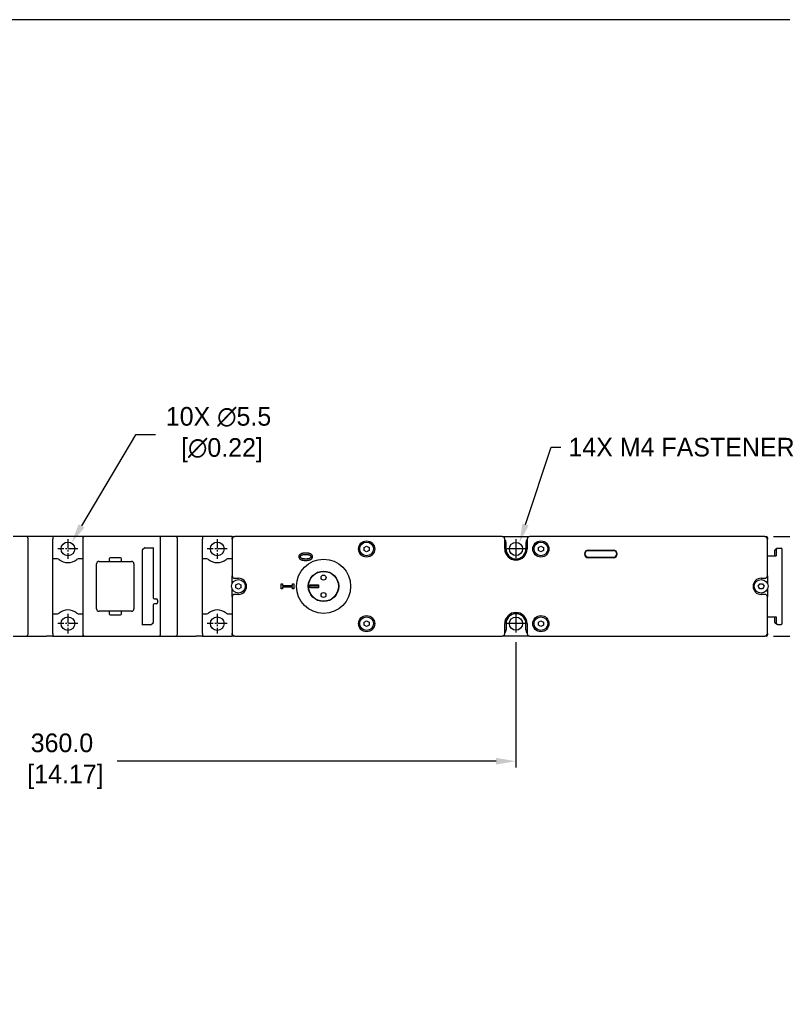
# Model space of a CAD drawing. Header units: inches. Extents: x 99 to 1311, y 112 to 1013.
# Tile 3 of 5: x 600 to 906, y 618 to 1013. Entities that reach past the tile are written whole.
import ezdxf
from ezdxf import colors
from ezdxf.entities.mleader import LeaderData, LeaderLine
from ezdxf.math import Vec2, Vec3

# ---------------------------------------------------------------- set-up
doc = ezdxf.new("R2010")
doc.units = ezdxf.units.IN
doc.header["$LTSCALE"] = 10
doc.header["$MEASUREMENT"] = 0
doc.linetypes.add('CENTER2', pattern=[1.125, 0.75, -0.125, 0.125, -0.125])
doc.layers.add('CENTERLINE', color=40, linetype='CENTER2')
doc.layers.add('DIMENSIONS', color=140, linetype='Continuous')
doc.dimstyles.get("Standard").update_dxf_attribs({"dimtxt": 7.5, "dimasz": 8, "dimexe": 2.5, "dimexo": 3.5, "dimgap": 1, "dimtad": 0, "dimtih": 1, "dimtoh": 1, "dimdec": 1, "dimzin": 0, "dimdsep": 46, "dimtxsty": 'Standard', "dimcen": 0, "dimadec": 0, "dimazin": 0, "dimtfac": 1, "dimtdec": 1, "dimtofl": 0, "dimtmove": 0, "dimatfit": 3, "dimfxl": 0, "dimtolj": 1, "dimtzin": 0, "dimarcsym": 0})

# ---------------------------------------------------------------- blocks, each defined once
blk = doc.blocks.new('*D12')
at = {"layer": 'DEFPOINTS', "color": 0}
for p in [(899.11, 805.8), (899.11, 765.8), (941.39, 765.8)]:
    blk.add_point(p, dxfattribs=at)
at = {"layer": 'DIMENSIONS', "color": 0, "lineweight": -2}
for p, q in [((902.61, 805.8), (943.89, 805.8)), ((941.39, 797.8), (941.39, 795.3)), ((941.39, 773.8), (941.39, 776.3)), ((902.61, 765.8), (943.89, 765.8))]:
    blk.add_line(p, q, dxfattribs=at)
at = {"layer": 'DIMENSIONS', "color": 0}
for points in [[(940.05, 797.8), (942.72, 797.8), (941.39, 805.8)], [(940.05, 773.8), (942.72, 773.8), (941.39, 765.8)]]:
    blk.add_solid(points, dxfattribs=at)
at = {"layer": 'DIMENSIONS', "color": 0, "char_height": 7.5, "attachment_point": 5}
for s, insert in [('\\A1;40.0', (941.39, 790.55)), ('\\A1;[1.57]', (941.39, 781.05))]:
    blk.add_mtext(s, dxfattribs=dict(at, insert=insert))
blk = doc.blocks.new('*D13')
at = {"layer": 'DEFPOINTS', "color": 0}
for p in [(439.11, 766.8), (799.11, 766.9), (439.11, 715.55)]:
    blk.add_point(p, dxfattribs=at)
at = {"layer": 'DIMENSIONS', "color": 0, "lineweight": -2}
for p, q in [((439.11, 763.3), (439.11, 713.05)), ((799.11, 763.4), (799.11, 713.05)), ((447.11, 715.55), (594.46, 715.55)), ((791.11, 715.55), (638.96, 715.55))]:
    blk.add_line(p, q, dxfattribs=at)
at = {"layer": 'DIMENSIONS', "color": 0}
for points in [[(447.11, 716.88), (447.11, 714.21), (439.11, 715.55)], [(791.11, 716.88), (791.11, 714.21), (799.11, 715.55)]]:
    blk.add_solid(points, dxfattribs=at)
at = {"layer": 'DIMENSIONS', "color": 0, "insert": (616.71, 715.55), "char_height": 7.5, "attachment_point": 5}
blk.add_mtext('\\A1;360.0\\P [14.17]', dxfattribs=at)
blk = doc.blocks.new('*D17')
at = {"layer": 'DEFPOINTS', "color": 0}
for p in [(620.51, 803.16), (617.71, 798.43)]:
    blk.add_point(p, dxfattribs=at)
at = {"layer": 'DIMENSIONS', "color": 0, "lineweight": -2}
for p, q in [((646.24, 846.69), (624.58, 810.05)), ((654.24, 846.69), (646.24, 846.69))]:
    blk.add_line(p, q, dxfattribs=at)
at = {"layer": 'DIMENSIONS', "color": 0}
blk.add_solid([(623.43, 810.73), (625.73, 809.37), (620.51, 803.16)], dxfattribs=at)
at = {"layer": 'DIMENSIONS', "color": 0, "insert": (679.61, 846.69), "char_height": 7.5, "attachment_point": 5}
blk.add_mtext('\\A1;10X ∅5.5\\P [∅0.22]', dxfattribs=at)

msp = doc.modelspace()

# ---------------------------------------------------------------- linework, layer by layer
for p, q in [((602.36, 805.8), (597.11, 805.8)), ((603.11, 766.55), (603.11, 805.05)), ((613.11, 805.8), (610.51, 805.8)), ((613.11, 805.8), (613.11, 804.8)), ((625.11, 805.8), (613.11, 805.8)), ((613.11, 766.8), (613.11, 804.8)), ((625.11, 805.8), (625.11, 805.05)), ((625.11, 805.05), (625.11, 766.55)), ((629.26, 805.8), (625.86, 805.8)), ((655.61, 805.8), (629.26, 805.8)), ((657.11, 805.8), (655.61, 805.8)), ((656.36, 766.55), (656.36, 805.05)), ((662.36, 805.8), (657.11, 805.8)), ((663.11, 766.55), (663.11, 805.05)), ((673.11, 805.8), (670.51, 805.8)), ((673.11, 805.8), (673.11, 804.8)), ((685.11, 805.8), (673.11, 805.8)), ((673.11, 766.8), (673.11, 804.8)), ((685.11, 805.8), (685.11, 805.3)), ((685.11, 804.8), (685.11, 805.3)), ((685.11, 804.8), (685.11, 790.05)), ((685.61, 805.8), (686.11, 805.8)), ((793.61, 805.8), (686.11, 805.8)), ((793.61, 805.8), (804.61, 805.8)), ((794.61, 800.8), (794.61, 804.8)), ((795.11, 800.8), (795.11, 803.3)), ((803.11, 803.3), (803.11, 800.8)), ((803.61, 804.8), (803.61, 800.8)), ((899.11, 805.8), (804.61, 805.8)), ((899.11, 805.8), (899.61, 805.8)), ((900.11, 805.3), (900.11, 804.8)), ((900.11, 790.05), (900.11, 804.8)), ((649.06, 770.16), (649.06, 800.4)), ((650.07, 801.22), (653.36, 801.22)), ((653.36, 801.43), (653.36, 781.3)), ((738.11, 801.37), (739.11, 801.95)), ((738.11, 800.22), (738.11, 801.37)), ((739.11, 799.64), (738.11, 800.22)), ((739.11, 801.95), (740.11, 801.37)), ((740.11, 800.22), (739.11, 799.64)), ((740.11, 801.37), (740.11, 800.22)), ((808.11, 801.37), (809.11, 801.95)), ((808.11, 800.22), (808.11, 801.37)), ((809.11, 799.64), (808.11, 800.22)), ((809.11, 801.95), (810.11, 801.37)), ((810.11, 800.22), (809.11, 799.64)), ((810.11, 801.37), (810.11, 800.22)), ((828.11, 800.3), (838.27, 800.3)), ((838.27, 800.1), (828.11, 800.1)), ((903.11, 798.08), (903.11, 800.3)), ((903.11, 800.3), (903.11, 800.3)), ((903.38, 800.75), (903.94, 801.02)), ((903.67, 800.58), (903.67, 798.08)), ((904.17, 801.08), (905.61, 801.08)), ((906.11, 771.01), (906.11, 800.58)), ((614.96, 796.8), (613.11, 796.8)), ((625.11, 796.8), (623.26, 796.8)), ((631.63, 795.8), (635.18, 795.8)), ((635.63, 796.85), (635.63, 796.25)), ((640.18, 797.3), (636.08, 797.3)), ((636.08, 795.8), (640.18, 795.8)), ((640.63, 796.25), (640.63, 796.85)), ((641.08, 795.8), (644.63, 795.8)), ((674.96, 796.8), (673.11, 796.8)), ((685.11, 796.8), (683.26, 796.8)), ((828.11, 797.5), (838.27, 797.5)), ((838.27, 797.3), (828.11, 797.3)), ((900.11, 798.08), (903.67, 798.08)), ((630.63, 776.8), (630.63, 794.8)), ((645.63, 794.8), (645.63, 776.8)), ((685.11, 786.94), (685.11, 790.05)), ((686.11, 789.05), (687.61, 789.05)), ((897.61, 789.05), (899.11, 789.05)), ((900.11, 790.05), (900.11, 786.94)), ((685.11, 781.55), (685.11, 784.65)), ((686.61, 786.37), (687.61, 786.95)), ((686.61, 785.22), (686.61, 786.37)), ((687.61, 784.64), (686.61, 785.22)), ((687.61, 786.95), (688.61, 786.37)), ((688.61, 785.22), (687.61, 784.64)), ((688.61, 786.37), (688.61, 785.22)), ((704.81, 786.76), (705.32, 786.76)), ((704.81, 784.83), (704.81, 786.76)), ((705.32, 784.83), (704.81, 784.83)), ((705.32, 786.76), (705.32, 786.13)), ((705.32, 786.13), (709.3, 786.13)), ((705.32, 785.46), (705.32, 784.83)), ((709.3, 785.46), (705.32, 785.46)), ((709.3, 786.76), (709.81, 786.76)), ((709.3, 786.13), (709.3, 786.76)), ((709.3, 784.83), (709.3, 785.46)), ((709.81, 784.83), (709.3, 784.83)), ((709.81, 786.76), (709.81, 784.83)), ((719.81, 785.8), (715.89, 785.8)), ((716.84, 786.4), (719.81, 786.4)), ((719.81, 785.2), (716.84, 785.2)), ((719.81, 786.4), (719.81, 785.2)), ((896.45, 785.8), (897.03, 786.8)), ((897.03, 784.8), (896.45, 785.8)), ((897.03, 786.8), (898.19, 786.8)), ((898.19, 784.8), (897.03, 784.8)), ((898.19, 786.8), (898.76, 785.8)), ((898.76, 785.8), (898.19, 784.8)), ((900.11, 784.65), (900.11, 781.55)), ((653.86, 780.8), (654.61, 780.8)), ((655.11, 780.3), (655.11, 779.28)), ((685.11, 781.55), (685.11, 766.8)), ((687.61, 782.55), (686.11, 782.55)), ((899.11, 782.55), (897.61, 782.55)), ((900.11, 766.8), (900.11, 781.55)), ((635.18, 775.8), (631.63, 775.8)), ((635.63, 775.35), (635.63, 774.75)), ((640.18, 775.8), (636.08, 775.8)), ((640.63, 774.75), (640.63, 775.35)), ((644.63, 775.8), (641.08, 775.8)), ((653.36, 778.3), (653.36, 771.2)), ((654.61, 778.8), (653.86, 778.8)), ((613.11, 774.8), (614.96, 774.8)), ((623.26, 774.8), (625.11, 774.8)), ((636.08, 774.3), (640.18, 774.3)), ((673.11, 774.8), (674.96, 774.8)), ((683.26, 774.8), (685.11, 774.8)), ((738.11, 771.37), (739.11, 771.95)), ((738.11, 770.22), (738.11, 771.37)), ((739.11, 771.95), (740.11, 771.37)), ((740.11, 771.37), (740.11, 770.22)), ((808.11, 771.37), (809.11, 771.95)), ((808.11, 770.22), (808.11, 771.37)), ((809.11, 771.95), (810.11, 771.37)), ((810.11, 771.37), (810.11, 770.22)), ((900.11, 773.52), (903.67, 773.52)), ((903.11, 771.29), (903.11, 773.52)), ((903.11, 771.29), (903.11, 771.29)), ((903.67, 773.52), (903.67, 771.02)), ((652.35, 770.37), (649.06, 770.37)), ((739.11, 769.64), (738.11, 770.22)), ((740.11, 770.22), (739.11, 769.64)), ((794.61, 766.8), (794.61, 770.8)), ((795.11, 770.8), (795.11, 768.3)), ((803.11, 768.3), (803.11, 770.8)), ((803.61, 770.8), (803.61, 766.8)), ((809.11, 769.64), (808.11, 770.22)), ((810.11, 770.22), (809.11, 769.64)), ((903.94, 770.57), (903.38, 770.85)), ((904.17, 770.51), (905.61, 770.51)), ((597.11, 765.8), (602.36, 765.8)), ((613.11, 765.8), (610.51, 765.8)), ((613.11, 766.8), (613.11, 765.8)), ((613.11, 765.8), (625.11, 765.8)), ((625.11, 766.55), (625.11, 765.8)), ((625.86, 765.8), (629.26, 765.8)), ((629.26, 765.8), (655.61, 765.8)), ((655.61, 765.8), (657.11, 765.8)), ((657.11, 765.8), (662.36, 765.8)), ((673.11, 765.8), (670.51, 765.8)), ((673.11, 766.8), (673.11, 765.8)), ((673.11, 765.8), (685.11, 765.8)), ((685.11, 766.3), (685.11, 766.8)), ((685.11, 766.3), (685.11, 765.8)), ((686.11, 765.8), (685.61, 765.8)), ((686.11, 765.8), (793.61, 765.8)), ((804.61, 765.8), (793.61, 765.8)), ((804.61, 765.8), (899.11, 765.8)), ((899.61, 765.8), (899.11, 765.8)), ((900.11, 766.8), (900.11, 766.3))]:
    msp.add_line(p, q)
for centre, radius in [((619.11, 800.8), 2.75), ((679.11, 800.8), 2.75), ((739.11, 800.8), 3.25), ((739.11, 800.8), 2.75), ((799.11, 800.8), 2.65), ((809.11, 800.8), 3.25), ((809.11, 800.8), 2.75), ((721.81, 785.8), 10.89), ((721.81, 785.8), 6.12), ((721.81, 785.8), 6), ((687.61, 785.8), 2.75), ((721.81, 789.3), 1), ((897.61, 785.8), 2.75), ((721.81, 782.3), 1), ((619.11, 770.8), 2.75), ((679.11, 770.8), 2.75), ((739.11, 770.8), 3.25), ((739.11, 770.8), 2.75), ((799.11, 770.8), 2.65), ((809.11, 770.8), 3.25), ((809.11, 770.8), 2.75)]:
    msp.add_circle(centre, radius)
for centre, radius, start, end in [((602.36, 805.05), 0.75, 0, 90), ((625.86, 805.05), 0.75, 90, 180), ((655.61, 805.05), 0.75, 0, 90), ((662.36, 805.05), 0.75, 0, 90), ((686.11, 804.8), 1, 90, 180), ((685.61, 805.3), 0.5, 90, 180), ((793.61, 804.8), 1, 0, 90), ((793.11, 803.3), 2, 0, 41.4096), ((805.11, 803.3), 2, 138.5904, 180), ((804.61, 804.8), 1, 90, 180), ((899.11, 804.8), 1, 0, 90), ((899.61, 805.3), 0.5, 0, 90), ((649.56, 800.4), 0.5, 133.6234, 180), ((799.11, 800.8), 4.5, 180, 0), ((799.11, 800.8), 4, 180, 0), ((828.11, 798.8), 1.5, 90, 270), ((828.11, 798.8), 1.3, 90, 270), ((838.27, 798.8), 1.5, 270, 90), ((838.27, 798.8), 1.3, 270, 90), ((614.96, 795.8), 1, 50.2849, 90), ((619.11, 800.8), 5.5, 230.2849, 309.7151), ((623.26, 795.8), 1, 90, 129.7151), ((631.63, 794.8), 1, 90, 180), ((636.08, 796.85), 0.45, 90, 180), ((636.08, 796.25), 0.45, 180, 270), ((640.18, 796.85), 0.45, 0, 90), ((640.18, 796.25), 0.45, 270, 0), ((644.63, 794.8), 1, 0, 90), ((674.96, 795.8), 1, 50.2849, 90), ((679.11, 800.8), 5.5, 230.2849, 309.7151), ((683.26, 795.8), 1, 90, 129.7151), ((686.11, 790.05), 1, 180, 270), ((687.61, 785.8), 3.25, 270, 90), ((897.61, 785.8), 3.25, 90, 270), ((899.11, 790.05), 1, 270, 0), ((653.86, 781.3), 0.5, 180, 270), ((654.61, 779.3), 0.5, 270, 0), ((654.61, 780.3), 0.5, 0, 78.8502), ((686.11, 781.55), 1, 90, 180), ((899.11, 781.55), 1, 0, 90), ((619.11, 770.8), 5.5, 50.2849, 129.7151), ((631.63, 776.8), 1, 180, 270), ((636.08, 775.35), 0.45, 90, 180), ((640.18, 775.35), 0.45, 0, 90), ((644.63, 776.8), 1, 270, 0), ((653.86, 778.3), 0.5, 90, 180), ((679.11, 770.8), 5.5, 50.2849, 129.7151), ((799.11, 770.8), 4.5, 0, 180), ((614.96, 775.8), 1, 270, 309.7151), ((623.26, 775.8), 1, 230.2849, 270), ((636.08, 774.75), 0.45, 180, 270), ((640.18, 774.75), 0.45, 270, 0), ((652.86, 771.2), 0.5, 313.6234, 0), ((674.96, 775.8), 1, 270, 309.7151), ((683.26, 775.8), 1, 230.2849, 270), ((799.11, 770.8), 4, 0, 180), ((793.11, 768.3), 2, 318.5904, 0), ((805.11, 768.3), 2, 180, 221.4096), ((602.36, 766.55), 0.75, 270, 0), ((625.86, 766.55), 0.75, 180, 270), ((655.61, 766.55), 0.75, 270, 0), ((662.36, 766.55), 0.75, 270, 0), ((686.11, 766.8), 1, 180, 270), ((685.61, 766.3), 0.5, 180, 270), ((793.61, 766.8), 1, 270, 0), ((804.61, 766.8), 1, 180, 270), ((899.11, 766.8), 1, 270, 0), ((899.61, 766.3), 0.5, 270, 0)]:
    msp.add_arc(centre, radius, start, end)
for centre, major_axis, ratio, start_param, end_param in [((650.21, 800.64), (-0.456, 0.456), 0.774597, 5.624127, 6.249991), ((903.61, 800.3), (0.425, -0.263), 0.999659, 2.58811, 3.695076), ((904.17, 800.58), (-0.448, -0.224), 0.999239, 4.248559, 5.819964), ((905.61, 800.58), (0, 0.5), 0.999848, 4.712389, 6.283185), ((903.61, 771.29), (0.425, 0.263), 0.999659, 2.58811, 3.695076), ((652.2, 770.95), (0.456, -0.456), 0.774597, 5.624127, 6.249991), ((904.17, 771.01), (-0.448, 0.224), 0.999239, 0.463221, 2.034627), ((905.61, 771.01), (0, -0.5), 0.999848, 0, 1.570796)]:
    msp.add_ellipse(centre, major_axis=major_axis, ratio=ratio, start_param=start_param, end_param=end_param)
for points, knots in [([(610.51, 805.8), (609.61, 805.8), (608.71, 805.8), (606.8, 805.8), (605.78, 805.8), (604.25, 805.8), (603.75, 805.8), (602.94, 805.8), (602.65, 805.8), (602.36, 805.8)], [-4.24, -4.24, -4.24, -4.24, -3.9704375, -3.9704375, -3.6654062, -3.6654062, -3.5128906, -3.5128906, -3.425, -3.425, -3.425, -3.425]), ([(670.51, 805.8), (669.61, 805.8), (668.71, 805.8), (666.8, 805.8), (665.78, 805.8), (664.25, 805.8), (663.75, 805.8), (662.94, 805.8), (662.65, 805.8), (662.36, 805.8)], [-4.24, -4.24, -4.24, -4.24, -3.9704375, -3.9704375, -3.6654062, -3.6654062, -3.5128906, -3.5128906, -3.425, -3.425, -3.425, -3.425]), ([(649.21, 800.76), (649.22, 800.77), (649.23, 800.78), (649.26, 800.8), (649.28, 800.81), (649.32, 800.83), (649.33, 800.84), (649.34, 800.85)], [-0.10228572, -0.10228572, -0.10228572, -0.10228572, -0.08950001, -0.08950001, -0.06904286, -0.06904286, -0.0566403, -0.0566403, -0.0566403, -0.0566403]), ([(649.34, 800.85), (649.43, 800.89), (649.52, 800.94), (649.66, 801.02), (649.72, 801.07), (649.77, 801.11)], [-0.04141777, -0.04141777, -0.04141777, -0.04141777, -0.01941533, -0.01941533, 0, 0, 0, 0]), ([(635.18, 795.8), (635.24, 795.8), (635.29, 795.8), (635.41, 795.8), (635.46, 795.8), (635.58, 795.8), (635.63, 795.8), (635.73, 795.8), (635.78, 795.8), (635.87, 795.8), (635.91, 795.8), (635.98, 795.8), (636, 795.8), (636.05, 795.8), (636.06, 795.8), (636.08, 795.8), (636.08, 795.8), (636.08, 795.8)], [-1, -1, -1, -1, -0.875, -0.875, -0.75, -0.75, -0.625, -0.625, -0.5, -0.5, -0.375, -0.375, -0.25, -0.25, -0.125, -0.125, 0, 0, 0, 0]), ([(640.18, 795.8), (640.19, 795.8), (640.19, 795.8), (640.21, 795.8), (640.22, 795.8), (640.27, 795.8), (640.29, 795.8), (640.36, 795.8), (640.4, 795.8), (640.49, 795.8), (640.54, 795.8), (640.64, 795.8), (640.69, 795.8), (640.81, 795.8), (640.86, 795.8), (640.98, 795.8), (641.03, 795.8), (641.08, 795.8)], [-1, -1, -1, -1, -0.875, -0.875, -0.75, -0.75, -0.625, -0.625, -0.5, -0.5, -0.375, -0.375, -0.25, -0.25, -0.125, -0.125, 0, 0, 0, 0]), ([(715.89, 785.8), (715.89, 785.8), (715.9, 785.81), (715.95, 785.92), (716.04, 786.05), (716.24, 786.21), (716.37, 786.29), (716.6, 786.37), (716.73, 786.4), (716.84, 786.4)], [0.0538451, 0.0538451, 0.0538451, 0.0538451, 0.0562158, 0.0562158, 0.1059429, 0.1059429, 0.147987, 0.147987, 0.182546, 0.182546, 0.182546, 0.182546]), ([(716.84, 785.2), (716.73, 785.2), (716.6, 785.22), (716.37, 785.3), (716.24, 785.38), (716.04, 785.54), (715.95, 785.67), (715.9, 785.79), (715.89, 785.79), (715.89, 785.8)], [0.5418487, 0.5418487, 0.5418487, 0.5418487, 0.5764077, 0.5764077, 0.6184518, 0.6184518, 0.6681789, 0.6681789, 0.6705496, 0.6705496, 0.6705496, 0.6705496]), ([(654.61, 780.8), (654.62, 780.8), (654.64, 780.8), (654.67, 780.79), (654.69, 780.79), (654.71, 780.79)], [-0.15940927, -0.15940927, -0.15940927, -0.15940927, -0.13948311, -0.13948311, -0.12088523, -0.12088523, -0.12088523, -0.12088523]), ([(636.08, 775.8), (636.08, 775.8), (636.08, 775.8), (636.06, 775.8), (636.05, 775.8), (636, 775.8), (635.98, 775.8), (635.91, 775.8), (635.87, 775.8), (635.78, 775.8), (635.73, 775.8), (635.63, 775.8), (635.58, 775.8), (635.46, 775.8), (635.41, 775.8), (635.29, 775.8), (635.24, 775.8), (635.18, 775.8)], [-1, -1, -1, -1, -0.875, -0.875, -0.75, -0.75, -0.625, -0.625, -0.5, -0.5, -0.375, -0.375, -0.25, -0.25, -0.125, -0.125, 0, 0, 0, 0]), ([(641.08, 775.8), (641.03, 775.8), (640.98, 775.8), (640.86, 775.8), (640.81, 775.8), (640.69, 775.8), (640.64, 775.8), (640.54, 775.8), (640.49, 775.8), (640.4, 775.8), (640.36, 775.8), (640.29, 775.8), (640.27, 775.8), (640.22, 775.8), (640.21, 775.8), (640.19, 775.8), (640.19, 775.8), (640.18, 775.8)], [-1, -1, -1, -1, -0.875, -0.875, -0.75, -0.75, -0.625, -0.625, -0.5, -0.5, -0.375, -0.375, -0.25, -0.25, -0.125, -0.125, 0, 0, 0, 0]), ([(653.07, 770.74), (652.99, 770.71), (652.9, 770.66), (652.75, 770.57), (652.7, 770.53), (652.65, 770.48)], [-0.0414178, -0.0414178, -0.0414178, -0.0414178, -0.01941525, -0.01941525, 0, 0, 0, 0]), ([(653.2, 770.83), (653.18, 770.81), (653.14, 770.78), (653.09, 770.75), (653.08, 770.75), (653.07, 770.74)], [-0.10228569, -0.10228569, -0.10228569, -0.10228569, -0.06597427, -0.06597427, -0.05664188, -0.05664188, -0.05664188, -0.05664188]), ([(602.36, 765.8), (602.65, 765.8), (602.94, 765.8), (603.75, 765.8), (604.25, 765.8), (605.78, 765.8), (606.8, 765.8), (608.71, 765.8), (609.61, 765.8), (610.51, 765.8)], [-0.975, -0.975, -0.975, -0.975, -0.8871094, -0.8871094, -0.7345938, -0.7345938, -0.4295625, -0.4295625, -0.16, -0.16, -0.16, -0.16]), ([(662.36, 765.8), (662.65, 765.8), (662.94, 765.8), (663.75, 765.8), (664.25, 765.8), (665.78, 765.8), (666.8, 765.8), (668.71, 765.8), (669.61, 765.8), (670.51, 765.8)], [-0.975, -0.975, -0.975, -0.975, -0.8871094, -0.8871094, -0.7345938, -0.7345938, -0.4295625, -0.4295625, -0.16, -0.16, -0.16, -0.16])]:
    msp.add_open_spline(points, degree=3, knots=knots)
for points, degree in [([(625.86, 805.8), (625.61, 805.8), (625.36, 805.8), (625.11, 805.8)], 3), ([(712.02, 797.68), (712.02, 798.5), (713.32, 799.27), (714.62, 799.27)], 2), ([(714.62, 799.27), (715.97, 799.27), (717.23, 798.49), (717.23, 797.68)], 2), ([(714.63, 796.08), (713.27, 796.08), (712.02, 796.86), (712.02, 797.68)], 2), ([(712.58, 797.68), (712.58, 797.96), (712.84, 798.31), (713.1, 798.41)], 2), ([(713.1, 796.93), (712.84, 797.04), (712.58, 797.4), (712.58, 797.68)], 2), ([(713.1, 798.41), (713.35, 798.51), (714.11, 798.59), (714.62, 798.59)], 2), ([(714.63, 796.76), (714.14, 796.76), (713.36, 796.83), (713.1, 796.93)], 2), ([(714.62, 798.59), (715.14, 798.59), (715.9, 798.51), (716.15, 798.41)], 2), ([(717.23, 797.68), (717.23, 796.85), (715.94, 796.08), (714.63, 796.08)], 2), ([(716.13, 796.93), (715.86, 796.82), (715.15, 796.76), (714.63, 796.76)], 2), ([(716.67, 797.68), (716.67, 797.39), (716.39, 797.02), (716.13, 796.93)], 2), ([(716.15, 798.41), (716.41, 798.31), (716.67, 797.95), (716.67, 797.68)], 2), ([(625.11, 765.8), (625.36, 765.8), (625.61, 765.8), (625.86, 765.8)], 3)]:
    msp.add_open_spline(points, degree=degree)
at = {"layer": 'CENTERLINE', "ltscale": 0.5}
for p, q in [((619.11, 804.8), (619.11, 796.8)), ((679.11, 804.8), (679.11, 796.8)), ((623.11, 800.8), (615.11, 800.8)), ((683.11, 800.8), (675.11, 800.8)), ((619.11, 774.8), (619.11, 766.8)), ((679.11, 774.8), (679.11, 766.8)), ((623.11, 770.8), (615.11, 770.8)), ((683.11, 770.8), (675.11, 770.8))]:
    msp.add_line(p, q, dxfattribs=at)
at = {"layer": 'CENTERLINE'}
for p, q in [((799.11, 804.7), (799.11, 796.9)), ((803.01, 800.8), (795.21, 800.8)), ((799.11, 774.7), (799.11, 766.9)), ((803.01, 770.8), (795.21, 770.8))]:
    msp.add_line(p, q, dxfattribs=at)
at = {"layer": 'DEFPOINTS'}
msp.add_lwpolyline([(294.72, 302.19), (1310.72, 302.19), (1310.72, 1013.39), (294.72, 1013.39)], close=True, dxfattribs=at)

# ---------------------------------------------------------------- dimensions: what is measured, and where the dimension line sits
at = {"layer": 'DIMENSIONS'}
dim = msp.add_diameter_dim_2p(p1=(617.71, 798.43), p2=(620.51, 803.16), text='10X <>', dimstyle='Standard', override={"dimpost": '\\X'}, dxfattribs=at)
dim.commit()
dim.dimension.update_dxf_attribs({"geometry": '*D17', "text_midpoint": (679.61, 846.69), "dimtype": 163})
dim = msp.add_linear_dim(base=(941.39, 765.8), p1=(899.11, 805.8), p2=(899.11, 765.8), angle=90, dimstyle='Standard', override={"dimpost": '\\X'}, dxfattribs=at)
dim.commit()
dim.dimension.update_dxf_attribs({"geometry": '*D12', "text_midpoint": (941.39, 785.8)})
dim = msp.add_linear_dim(base=(439.11, 715.55), p1=(799.11, 766.9), p2=(439.11, 766.8), dimstyle='Standard', override={"dimpost": '\\X'}, dxfattribs=at)
dim.commit()
dim.dimension.update_dxf_attribs({"geometry": '*D13', "text_midpoint": (616.71, 715.55), "dimtype": 160})

# ---------------------------------------------------------------- leaders
ml = msp.add_multileader_mtext('Standard', dxfattribs=at)
ml.set_content('14X M4 FASTENER', color=256)
ml.set_leader_properties()
ml.build(insert=Vec2(0, 0))
ml.multileader.update_dxf_attribs({"text_left_attachment_type": 2, "dogleg_length": 4, "arrow_head_size": 8})
ctx = ml.context
ctx.base_point, ctx.char_height, ctx.arrow_head_size, ctx.landing_gap_size, ctx.plane_origin = Vec3(817.19, 841.69), 7.5, 8, 3, Vec3(652.01, 640.87)
ctx.left_attachment = 2
notes = []
notes.append((ctx, [(0, (1, 1, 0), (813.19, 841.69), (1, 0), 4, [(0, [(800.44, 803.07)], 0, [])])]))
ctx.mtext.insert, ctx.mtext.flow_direction = Vec3(820.19, 845.44), 5
for ctx, leaders in notes:
    for number, flags, end, landing, length, lines in leaders:
        leader = LeaderData()
        leader.index, (leader.has_last_leader_line, leader.has_dogleg_vector, leader.attachment_direction) = number, flags
        leader.last_leader_point, leader.dogleg_vector, leader.dogleg_length = Vec3(end), Vec3(landing), length
        for number, points, colour, breaks in lines:
            line = LeaderLine()
            line.index, line.vertices, line.color, line.breaks = number, Vec3.list(points), colors.encode_raw_color(colour), breaks
            leader.lines.append(line)
        ctx.leaders.append(leader)

doc.saveas('drawing.dxf')
